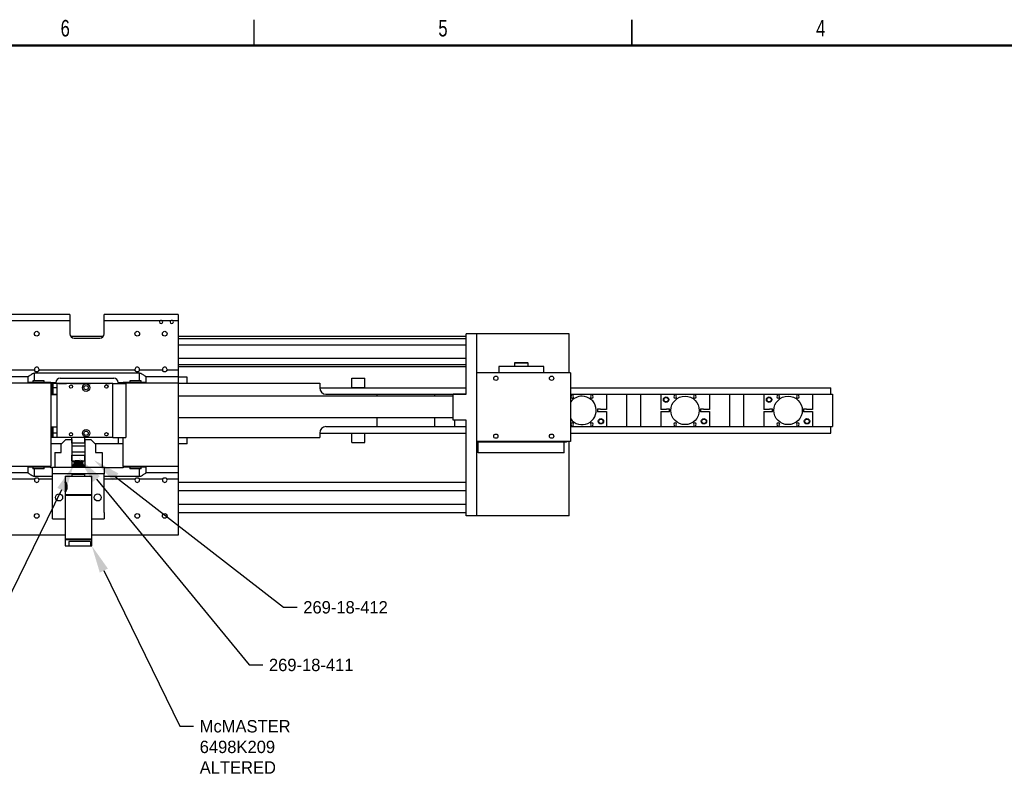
# Model space of a CAD drawing. Header units: inches. Extents: x 0.1 to 43.9, y 0.1 to 33.9.
# Tile 6 of 17: x 13.1 to 27.4, y 22.8 to 33.9. Entities that reach past the tile are written whole.
import ezdxf
from ezdxf import colors
from ezdxf.entities.mleader import LeaderData, LeaderLine
from ezdxf.math import Vec2, Vec3

# ---------------------------------------------------------------- set-up
doc = ezdxf.new("R2010")
doc.units = ezdxf.units.IN
doc.header["$MEASUREMENT"] = 0
doc.linetypes.add('PHANTOM2', pattern=[1.25, 0.625, -0.125, 0.125, -0.125, 0.125, -0.125])
doc.styles.add('SLDTEXTSTYLE0', font='TXT', dxfattribs={"width": 0.75})

msp = doc.modelspace()

# ---------------------------------------------------------------- linework, layer by layer
at = {"color": 7, "linetype": 'Continuous', "lineweight": 25}
for p, q in [((16.5, 33.5), (16.5, 33.875)), ((22, 33.5), (22, 33.875)), ((22, 33.875), (22, 33.5)), ((13.815, 29.586), (12.737, 29.586)), ((13.815, 29.586), (13.815, 29.493)), ((14.315, 29.493), (14.315, 29.586)), ((15.393, 29.586), (14.315, 29.586)), ((15.393, 29.586), (15.393, 29.493)), ((13.815, 29.493), (12.737, 29.493)), ((13.815, 29.493), (13.815, 29.305)), ((15.125, 29.493), (14.315, 29.493)), ((14.315, 29.305), (14.315, 29.493)), ((15.281, 29.493), (15.161, 29.493)), ((15.393, 29.493), (15.318, 29.493)), ((15.393, 29.493), (15.393, 28.774)), ((14.3, 29.264), (13.83, 29.264)), ((19.584, 29.264), (15.393, 29.264)), ((19.584, 28.424), (19.584, 29.305)), ((19.74, 29.305), (19.584, 29.305)), ((19.74, 26.655), (19.74, 29.305)), ((21.085, 29.305), (19.74, 29.305)), ((21.085, 28.736), (21.085, 29.305)), ((13.877, 29.242), (14.252, 29.242)), ((19.584, 29.141), (15.393, 29.141)), ((19.584, 28.944), (15.393, 28.944)), ((19.584, 28.821), (15.393, 28.821)), ((20.06, 28.83), (20.06, 28.736)), ((20.717, 28.83), (20.06, 28.83)), ((20.29, 28.878), (20.29, 28.83)), ((20.482, 28.883), (20.295, 28.883)), ((20.487, 28.83), (20.487, 28.878)), ((20.717, 28.736), (20.717, 28.83)), ((13.203, 28.68), (12.737, 28.68)), ((13.3, 28.774), (12.966, 28.774)), ((13.203, 28.68), (13.203, 28.595)), ((13.204, 28.68), (13.203, 28.68)), ((13.301, 28.62), (13.301, 28.729)), ((14.829, 28.729), (13.301, 28.729)), ((14.764, 28.774), (13.366, 28.774)), ((14.829, 28.62), (14.829, 28.729)), ((15.164, 28.774), (14.83, 28.774)), ((14.927, 28.68), (14.926, 28.68)), ((15.393, 28.68), (14.927, 28.68)), ((14.927, 28.595), (14.927, 28.68)), ((15.393, 28.774), (15.23, 28.774)), ((15.393, 28.774), (15.393, 28.68)), ((15.393, 28.68), (15.393, 28.587)), ((15.522, 28.675), (15.393, 28.675)), ((15.522, 28.584), (15.522, 28.675)), ((21.107, 28.736), (19.74, 28.736)), ((21.107, 28.736), (21.107, 27.736)), ((13.537, 28.587), (12.737, 28.587)), ((13.537, 28.595), (13.203, 28.595)), ((13.274, 28.62), (13.274, 28.595)), ((13.442, 28.62), (13.274, 28.62)), ((13.442, 28.595), (13.442, 28.62)), ((13.537, 28.596), (13.612, 28.596)), ((13.537, 28.595), (13.537, 28.596)), ((13.537, 28.587), (13.537, 28.595)), ((13.537, 28.587), (13.537, 27.373)), ((13.629, 28.581), (13.537, 28.581)), ((13.559, 28.415), (13.559, 28.581)), ((13.566, 28.581), (13.566, 28.415)), ((13.629, 27.795), (13.629, 28.582)), ((14.441, 28.582), (13.629, 28.582)), ((13.652, 28.582), (13.654, 28.582)), ((13.654, 28.582), (13.766, 28.582)), ((13.674, 28.657), (14.455, 28.657)), ((13.766, 28.582), (13.766, 28.582)), ((13.846, 28.582), (13.846, 28.582)), ((13.846, 28.582), (14.114, 28.582)), ((14.114, 28.582), (14.114, 28.582)), ((14.331, 28.582), (14.331, 28.582)), ((14.331, 28.582), (14.391, 28.582)), ((14.391, 28.582), (14.393, 28.582)), ((14.441, 27.795), (14.441, 28.582)), ((14.441, 28.582), (14.629, 28.582)), ((14.518, 28.596), (14.591, 28.596)), ((14.522, 28.582), (14.522, 28.596)), ((14.591, 28.596), (14.591, 28.595)), ((14.591, 28.595), (14.591, 28.587)), ((14.927, 28.595), (14.591, 28.595)), ((15.393, 28.587), (14.591, 28.587)), ((14.591, 28.582), (14.591, 28.587)), ((14.629, 28.582), (14.629, 27.795)), ((14.688, 28.62), (14.688, 28.595)), ((14.855, 28.62), (14.688, 28.62)), ((14.855, 28.595), (14.855, 28.62)), ((15.393, 28.587), (15.393, 27.373)), ((15.393, 28.584), (17.454, 28.584)), ((17.454, 28.584), (17.454, 28.519)), ((17.922, 28.659), (18.11, 28.659)), ((17.922, 28.521), (17.922, 28.659)), ((18.11, 28.521), (18.11, 28.659)), ((13.629, 28.415), (13.537, 28.415)), ((13.629, 28.519), (13.566, 28.519)), ((13.566, 28.425), (13.629, 28.425)), ((13.627, 28.425), (13.627, 28.415)), ((19.396, 28.397), (15.393, 28.397)), ((17.454, 28.519), (19.584, 28.519)), ((17.543, 28.425), (17.906, 28.425)), ((17.906, 28.425), (19.584, 28.425)), ((17.922, 28.521), (18.11, 28.521)), ((18.286, 28.425), (18.286, 28.397)), ((19.123, 28.425), (19.123, 28.397)), ((19.396, 28.049), (19.396, 28.424)), ((19.584, 28.424), (19.396, 28.424)), ((19.418, 28.425), (19.418, 28.424)), ((21.107, 28.519), (24.897, 28.519)), ((21.107, 28.425), (24.897, 28.425)), ((21.115, 28.425), (21.115, 28.402)), ((21.145, 28.402), (21.145, 28.425)), ((21.4, 28.425), (21.4, 28.402)), ((21.43, 28.402), (21.43, 28.425)), ((21.627, 28.425), (21.627, 28.204)), ((21.922, 28.425), (21.922, 27.953)), ((22.123, 28.425), (22.123, 27.953)), ((22.418, 28.425), (22.418, 28.204)), ((22.615, 28.425), (22.615, 28.402)), ((22.645, 28.402), (22.645, 28.425)), ((22.9, 28.425), (22.9, 28.402)), ((22.93, 28.402), (22.93, 28.425)), ((23.127, 28.425), (23.127, 28.204)), ((23.422, 28.425), (23.422, 27.953)), ((23.623, 28.425), (23.623, 27.953)), ((23.918, 28.425), (23.918, 28.204)), ((24.115, 28.425), (24.115, 28.402)), ((24.145, 28.402), (24.145, 28.425)), ((24.4, 28.425), (24.4, 28.402)), ((24.43, 28.402), (24.43, 28.425)), ((24.627, 28.425), (24.627, 28.204)), ((24.897, 28.425), (24.897, 28.519)), ((24.897, 28.425), (24.922, 28.425)), ((24.922, 28.425), (24.922, 27.953)), ((21.499, 28.211), (21.542, 28.211)), ((21.499, 28.211), (21.499, 28.166)), ((21.542, 28.166), (21.499, 28.166)), ((21.542, 28.204), (21.542, 28.211)), ((21.627, 28.204), (21.542, 28.204)), ((21.542, 28.173), (21.542, 28.166)), ((21.542, 28.173), (21.627, 28.173)), ((21.627, 28.173), (21.627, 27.953)), ((22.503, 28.204), (22.418, 28.204)), ((22.418, 28.173), (22.418, 27.953)), ((22.418, 28.173), (22.503, 28.173)), ((22.503, 28.211), (22.546, 28.211)), ((22.503, 28.204), (22.503, 28.211)), ((22.503, 28.173), (22.503, 28.166)), ((22.546, 28.166), (22.503, 28.166)), ((22.546, 28.166), (22.546, 28.211)), ((22.999, 28.211), (23.042, 28.211)), ((22.999, 28.211), (22.999, 28.166)), ((23.042, 28.166), (22.999, 28.166)), ((23.042, 28.204), (23.042, 28.211)), ((23.127, 28.204), (23.042, 28.204)), ((23.042, 28.173), (23.042, 28.166)), ((23.042, 28.173), (23.127, 28.173)), ((23.127, 28.173), (23.127, 27.953)), ((24.003, 28.204), (23.918, 28.204)), ((23.918, 28.173), (23.918, 27.953)), ((23.918, 28.173), (24.003, 28.173)), ((24.003, 28.211), (24.046, 28.211)), ((24.003, 28.204), (24.003, 28.211)), ((24.003, 28.173), (24.003, 28.166)), ((24.046, 28.166), (24.003, 28.166)), ((24.046, 28.166), (24.046, 28.211)), ((24.499, 28.211), (24.542, 28.211)), ((24.499, 28.211), (24.499, 28.166)), ((24.542, 28.166), (24.499, 28.166)), ((24.542, 28.204), (24.542, 28.211)), ((24.627, 28.204), (24.542, 28.204)), ((24.542, 28.173), (24.542, 28.166)), ((24.542, 28.173), (24.627, 28.173)), ((24.627, 28.173), (24.627, 27.953)), ((19.396, 28.082), (15.393, 28.082)), ((18.286, 28.082), (18.286, 27.953)), ((19.123, 28.082), (19.123, 27.953)), ((19.584, 28.049), (19.396, 28.049)), ((19.418, 28.049), (19.418, 27.953)), ((19.584, 26.655), (19.584, 28.049)), ((21.115, 27.975), (21.115, 27.953)), ((21.145, 27.953), (21.145, 27.975)), ((21.4, 27.975), (21.4, 27.953)), ((21.43, 27.953), (21.43, 27.975)), ((22.615, 27.975), (22.615, 27.953)), ((22.645, 27.953), (22.645, 27.975)), ((22.9, 27.975), (22.9, 27.953)), ((22.93, 27.953), (22.93, 27.975)), ((24.115, 27.975), (24.115, 27.953)), ((24.145, 27.953), (24.145, 27.975)), ((24.4, 27.975), (24.4, 27.953)), ((24.43, 27.953), (24.43, 27.975)), ((13.629, 27.946), (13.537, 27.946)), ((13.559, 27.796), (13.559, 27.946)), ((13.566, 27.946), (13.566, 27.796)), ((13.629, 27.859), (13.566, 27.859)), ((17.454, 27.859), (17.454, 27.794)), ((17.454, 27.859), (19.584, 27.859)), ((17.906, 27.952), (17.543, 27.952)), ((17.906, 27.953), (19.584, 27.953)), ((17.922, 27.721), (17.922, 27.859)), ((18.11, 27.721), (18.11, 27.859)), ((21.107, 27.953), (24.897, 27.953)), ((21.107, 27.859), (24.897, 27.859)), ((24.897, 27.953), (24.922, 27.953)), ((24.897, 27.859), (24.897, 27.953)), ((13.629, 27.796), (13.537, 27.796)), ((13.695, 27.703), (13.537, 27.703)), ((14.441, 27.795), (13.629, 27.795)), ((13.757, 27.765), (13.69, 27.698)), ((13.69, 27.578), (13.69, 27.698)), ((13.757, 27.765), (13.844, 27.765)), ((13.844, 27.765), (13.844, 27.359)), ((13.844, 27.703), (13.846, 27.703)), ((13.846, 27.71), (13.846, 27.795)), ((14.034, 27.71), (13.846, 27.71)), ((13.846, 27.71), (13.846, 27.67)), ((14.034, 27.67), (13.846, 27.67)), ((14.034, 27.71), (14.034, 27.795)), ((14.034, 27.71), (14.034, 27.67)), ((14.034, 27.703), (14.036, 27.703)), ((14.036, 27.359), (14.036, 27.765)), ((14.036, 27.765), (14.122, 27.765)), ((14.19, 27.698), (14.122, 27.765)), ((14.522, 27.703), (14.185, 27.703)), ((14.19, 27.698), (14.19, 27.578)), ((14.441, 27.795), (14.629, 27.795)), ((14.522, 27.703), (14.522, 27.795)), ((14.591, 27.703), (14.522, 27.703)), ((14.591, 27.373), (14.591, 27.795)), ((15.393, 27.794), (17.454, 27.794)), ((15.522, 27.703), (15.393, 27.703)), ((15.522, 27.703), (15.522, 27.794)), ((17.922, 27.721), (18.11, 27.721)), ((21.107, 27.736), (19.74, 27.736)), ((21.045, 27.726), (19.74, 27.726)), ((19.763, 27.57), (19.763, 27.726)), ((21.013, 27.57), (21.013, 27.726)), ((21.045, 27.736), (21.045, 27.726)), ((21.085, 26.655), (21.085, 27.736)), ((13.596, 27.578), (13.596, 27.359)), ((13.596, 27.578), (13.69, 27.578)), ((14.034, 27.582), (13.846, 27.582)), ((13.846, 27.582), (13.846, 27.538)), ((13.846, 27.538), (14.034, 27.538)), ((13.846, 27.535), (13.846, 27.538)), ((14.034, 27.535), (13.846, 27.535)), ((13.846, 27.457), (13.846, 27.535)), ((14.034, 27.582), (14.034, 27.538)), ((14.034, 27.538), (14.034, 27.535)), ((14.034, 27.457), (14.034, 27.535)), ((14.19, 27.578), (14.284, 27.578)), ((14.284, 27.578), (14.284, 27.359)), ((21.013, 27.57), (19.763, 27.57)), ((13.846, 27.457), (14.034, 27.457)), ((13.858, 27.389), (13.85, 27.381)), ((13.858, 27.389), (14.022, 27.389)), ((13.885, 27.448), (13.885, 27.446)), ((13.885, 27.436), (13.885, 27.434)), ((13.885, 27.423), (13.885, 27.421)), ((13.885, 27.411), (13.885, 27.409)), ((13.885, 27.398), (13.885, 27.396)), ((13.89, 27.394), (13.885, 27.389)), ((13.893, 27.454), (13.893, 27.453)), ((13.893, 27.442), (13.893, 27.44)), ((13.893, 27.429), (13.893, 27.428)), ((13.893, 27.417), (13.893, 27.415)), ((13.893, 27.404), (13.893, 27.403)), ((13.986, 27.446), (13.986, 27.448)), ((13.986, 27.434), (13.986, 27.435)), ((13.986, 27.421), (13.986, 27.423)), ((13.986, 27.409), (13.986, 27.41)), ((13.986, 27.397), (13.986, 27.398)), ((13.988, 27.396), (13.986, 27.397)), ((13.994, 27.454), (13.991, 27.457)), ((13.994, 27.389), (13.993, 27.39)), ((13.994, 27.453), (13.994, 27.454)), ((13.994, 27.44), (13.994, 27.442)), ((13.994, 27.428), (13.994, 27.429)), ((13.994, 27.415), (13.994, 27.417)), ((13.994, 27.403), (13.994, 27.404)), ((13.994, 27.39), (13.994, 27.392)), ((14.025, 27.386), (14.022, 27.389)), ((14.023, 27.383), (14.023, 27.385)), ((13.537, 27.373), (12.737, 27.373)), ((13.203, 27.279), (12.737, 27.279)), ((13.537, 27.365), (13.203, 27.365)), ((13.203, 27.365), (13.203, 27.279)), ((13.203, 27.279), (13.204, 27.279)), ((13.274, 27.365), (13.274, 27.34)), ((13.442, 27.34), (13.274, 27.34)), ((13.301, 27.231), (13.301, 27.34)), ((13.442, 27.34), (13.442, 27.365)), ((13.537, 27.365), (13.537, 27.373)), ((13.537, 27.353), (13.537, 27.365)), ((13.565, 27.353), (13.537, 27.353)), ((13.565, 27.265), (13.565, 27.359)), ((14.315, 27.359), (13.565, 27.359)), ((14.315, 27.265), (13.565, 27.265)), ((13.565, 26.703), (13.565, 27.265)), ((13.846, 27.369), (13.846, 27.367)), ((13.846, 27.26), (13.846, 27.258)), ((13.846, 27.258), (13.849, 27.256)), ((13.846, 27.257), (13.846, 27.234)), ((14.034, 27.257), (13.846, 27.257)), ((13.856, 27.377), (13.856, 27.375)), ((13.856, 27.361), (13.856, 27.359)), ((13.856, 27.359), (13.856, 27.359)), ((14.023, 27.367), (14.023, 27.369)), ((14.023, 27.258), (14.023, 27.26)), ((14.025, 27.257), (14.023, 27.258)), ((14.033, 27.359), (14.032, 27.359)), ((14.033, 27.359), (14.033, 27.359)), ((14.034, 27.375), (14.034, 27.377)), ((14.034, 27.359), (14.034, 27.361)), ((14.034, 27.234), (14.034, 27.257)), ((14.315, 27.359), (14.315, 27.265)), ((14.591, 27.353), (14.315, 27.353)), ((14.315, 26.703), (14.315, 27.265)), ((15.393, 27.373), (14.591, 27.373)), ((14.591, 27.373), (14.591, 27.365)), ((14.927, 27.365), (14.591, 27.365)), ((14.591, 27.365), (14.591, 27.353)), ((14.688, 27.365), (14.688, 27.34)), ((14.855, 27.34), (14.688, 27.34)), ((14.829, 27.231), (14.829, 27.34)), ((14.855, 27.34), (14.855, 27.365)), ((14.926, 27.279), (14.927, 27.279)), ((14.927, 27.279), (14.927, 27.365)), ((15.393, 27.279), (14.927, 27.279)), ((15.393, 27.373), (15.393, 27.279)), ((15.393, 27.279), (15.393, 27.186)), ((13.3, 27.186), (12.966, 27.186)), ((13.301, 27.231), (13.565, 27.231)), ((13.745, 27.234), (13.745, 27.143)), ((13.745, 27.234), (13.748, 27.234)), ((13.748, 27.234), (14.135, 27.234)), ((14.135, 26.966), (14.135, 27.234)), ((14.315, 27.231), (14.829, 27.231)), ((15.164, 27.186), (14.83, 27.186)), ((15.393, 27.186), (15.23, 27.186)), ((15.393, 27.186), (15.393, 26.467)), ((19.584, 27.139), (15.393, 27.139)), ((13.745, 27.01), (13.745, 26.966)), ((13.745, 26.966), (13.752, 26.958)), ((13.745, 26.966), (13.748, 26.966)), ((13.749, 26.958), (13.745, 26.954)), ((13.745, 26.954), (13.745, 26.32)), ((13.745, 26.954), (13.748, 26.954)), ((13.748, 26.966), (14.135, 26.966)), ((13.748, 26.954), (14.135, 26.954)), ((13.749, 26.958), (13.752, 26.958)), ((13.752, 26.958), (14.131, 26.958)), ((14.127, 26.958), (14.135, 26.966)), ((14.135, 26.954), (14.131, 26.958)), ((14.135, 26.32), (14.135, 26.954)), ((19.584, 27.016), (15.393, 27.016)), ((19.584, 26.819), (15.393, 26.819)), ((13.565, 26.609), (13.565, 26.703)), ((14.315, 26.703), (14.315, 26.609)), ((19.584, 26.696), (15.393, 26.696)), ((13.565, 26.609), (13.745, 26.609)), ((14.135, 26.609), (14.315, 26.609)), ((19.74, 26.655), (19.584, 26.655)), ((21.085, 26.655), (19.74, 26.655)), ((15.393, 26.467), (15.393, 26.374)), ((13.745, 26.374), (12.737, 26.374)), ((13.745, 26.32), (13.749, 26.317)), ((13.745, 26.32), (13.748, 26.32)), ((13.752, 26.317), (13.745, 26.309)), ((13.745, 26.309), (13.745, 26.217)), ((13.745, 26.309), (13.748, 26.309)), ((13.748, 26.32), (14.135, 26.32)), ((13.748, 26.309), (14.135, 26.309)), ((13.749, 26.317), (13.752, 26.317)), ((13.752, 26.317), (14.131, 26.317)), ((14.118, 26.279), (13.801, 26.279)), ((13.801, 26.279), (13.801, 26.217)), ((14.118, 26.279), (14.118, 26.217)), ((14.135, 26.309), (14.127, 26.317)), ((14.131, 26.317), (14.135, 26.32)), ((15.393, 26.374), (14.135, 26.374)), ((14.135, 26.217), (14.135, 26.309)), ((13.745, 26.217), (13.801, 26.217)), ((13.801, 26.217), (14.118, 26.217)), ((14.118, 26.217), (14.135, 26.217))]:
    msp.add_line(p, q, dxfattribs=at)
at = {"color": 7, "linetype": 'Continuous', "lineweight": 50}
msp.add_line((0.5, 33.5), (43.5, 33.5), dxfattribs=at)
at = {"color": 8, "linetype": 'Continuous', "lineweight": 25}
for p, q in [((19.584, 29.233), (15.393, 29.233)), ((19.584, 28.852), (15.393, 28.852)), ((20.487, 28.878), (20.29, 28.878))]:
    msp.add_line(p, q, dxfattribs=at)
at = {"linetype": 'PHANTOM2'}
for p, q in [((14.005, 27.448), (13.873, 27.447)), ((14.005, 27.448), (13.873, 27.399)), ((13.873, 27.447), (13.873, 27.399)), ((13.873, 27.447), (14.006, 27.397)), ((13.873, 27.399), (14.006, 27.397)), ((14.006, 27.397), (14.005, 27.448))]:
    msp.add_line(p, q, dxfattribs=at)
at = {"linetype": 'Continuous', "lineweight": 25}
for p, q in [((13.565, 27.186), (13.366, 27.186)), ((14.764, 27.186), (14.315, 27.186))]:
    msp.add_line(p, q, dxfattribs=at)
at = {"color": 7, "linetype": 'Continuous', "lineweight": 25, "flags": 128}
msp.add_lwpolyline([(13.767, 27.126), (13.765, 27.127), (13.763, 27.125), (13.761, 27.12), (13.759, 27.112), (13.757, 27.102), (13.757, 27.09), (13.756, 27.077), (13.757, 27.063), (13.757, 27.051), (13.759, 27.041), (13.761, 27.033), (13.763, 27.028), (13.765, 27.026), (13.767, 27.027)], dxfattribs=at)
at = {"color": 7, "linetype": 'Continuous', "lineweight": 25}
for centre, radius in [((13.333, 29.306), 0.0344), ((14.797, 29.306), 0.0344), ((15.197, 29.306), 0.0344), ((20.018, 28.658), 0.0313), ((20.829, 28.658), 0.0313), ((13.832, 28.536), 0.0235), ((14.052, 28.52), 0.0541), ((14.052, 28.52), 0.0313), ((14.348, 28.536), 0.0235), ((22.773, 28.189), 0.207), ((24.273, 28.189), 0.207), ((22.497, 28.346), 0.0394), ((22.497, 28.346), 0.0327), ((23.997, 28.346), 0.0394), ((23.997, 28.346), 0.0327), ((21.548, 28.031), 0.0394), ((21.548, 28.031), 0.0327), ((23.048, 28.031), 0.0394), ((23.048, 28.031), 0.0327), ((24.548, 28.031), 0.0394), ((24.548, 28.031), 0.0327), ((13.832, 27.842), 0.0235), ((14.052, 27.857), 0.0541), ((14.052, 27.857), 0.0312), ((14.348, 27.842), 0.0235), ((20.018, 27.814), 0.0313), ((20.829, 27.814), 0.0313), ((13.659, 26.922), 0.0512), ((14.221, 26.922), 0.0512), ((13.333, 26.653), 0.0344), ((14.797, 26.653), 0.0344), ((15.197, 26.653), 0.0344)]:
    msp.add_circle(centre, radius, dxfattribs=at)
for centre, radius in [((13.873, 27.447), 0.00659), ((13.873, 27.399), 0.00679), ((14.005, 27.448), 0.00633), ((14.006, 27.397), 0.0059)]:
    msp.add_circle(centre, radius)
for centre, radius, start, end in [((15.143, 29.477), 0.0243, 137.9598, 42.0402), ((15.3, 29.477), 0.0243, 137.9598, 42.0402), ((13.877, 29.305), 0.0625, 180, 270), ((14.252, 29.305), 0.0625, 270, 360), ((13.333, 28.785), 0.0344, 342.302, 197.698), ((14.797, 28.785), 0.0344, 342.302, 197.698), ((15.197, 28.785), 0.0344, 342.302, 197.698), ((20.295, 28.878), 0.00492, 90, 180), ((20.482, 28.878), 0.00492, 0, 90), ((13.674, 28.594), 0.0625, 90, 178.2132), ((14.455, 28.594), 0.0625, 1.7868, 90), ((17.546, 28.516), 0.0915, 178.5665, 268.4909), ((21.273, 28.189), 0.207, 90, 143.1111), ((21.273, 28.189), 0.207, 216.8889, 90), ((21.13, 28.389), 0.0207, 137.5694, 42.4306), ((21.415, 28.389), 0.0207, 137.5694, 42.4306), ((22.63, 28.389), 0.0207, 137.5694, 42.4306), ((22.915, 28.389), 0.0207, 137.5694, 42.4306), ((24.13, 28.389), 0.0207, 137.5694, 42.4306), ((24.415, 28.389), 0.0207, 137.5694, 42.4306), ((21.13, 27.989), 0.0207, 317.5694, 222.4306), ((21.415, 27.989), 0.0207, 317.5694, 222.4306), ((22.63, 27.989), 0.0207, 317.5694, 222.4306), ((22.915, 27.989), 0.0207, 317.5694, 222.4306), ((24.13, 27.989), 0.0207, 317.5694, 222.4306), ((24.415, 27.989), 0.0207, 317.5694, 222.4306), ((17.546, 27.861), 0.0915, 91.5091, 181.4335), ((13.333, 27.175), 0.0344, 162.302, 17.698), ((14.042, 27.077), 0.291, 166.9114, 193.1398), ((14.797, 27.175), 0.0344, 162.302, 17.698), ((15.197, 27.175), 0.0344, 162.302, 17.698)]:
    msp.add_arc(centre, radius, start, end, dxfattribs=at)
for points, knots in [([(15.125, 29.493), (15.127, 29.495), (15.131, 29.498), (15.139, 29.501), (15.147, 29.501), (15.155, 29.498), (15.159, 29.495), (15.161, 29.493)], [0, 0, 0, 0, 0.201256, 0.402485, 0.603916, 0.804722, 1, 1, 1, 1]), ([(15.281, 29.493), (15.284, 29.495), (15.288, 29.498), (15.296, 29.501), (15.304, 29.501), (15.312, 29.498), (15.316, 29.495), (15.318, 29.493)], [0, 0, 0, 0, 0.201256, 0.402481, 0.603916, 0.804722, 1, 1, 1, 1]), ([(13.301, 28.729), (13.295, 28.728), (13.279, 28.726), (13.259, 28.715), (13.242, 28.704), (13.226, 28.693), (13.211, 28.683), (13.206, 28.681), (13.204, 28.68)], [0, 0, 0, 0, 0.1292042, 0.3224229, 0.4654698, 0.6084013, 0.8100288, 1, 1, 1, 1]), ([(13.366, 28.774), (13.365, 28.771), (13.362, 28.765), (13.355, 28.758), (13.345, 28.752), (13.333, 28.749), (13.321, 28.751), (13.311, 28.757), (13.304, 28.765), (13.301, 28.771), (13.3, 28.774)], [0, 0, 0, 0, 0.096841, 0.224491, 0.357683, 0.49997, 0.631051, 0.762015, 0.895814, 1, 1, 1, 1]), ([(14.83, 28.774), (14.829, 28.771), (14.826, 28.765), (14.819, 28.758), (14.809, 28.752), (14.797, 28.749), (14.785, 28.751), (14.775, 28.757), (14.768, 28.765), (14.765, 28.771), (14.764, 28.774)], [0, 0, 0, 0, 0.09684, 0.224492, 0.357683, 0.499969, 0.631051, 0.762015, 0.895814, 1, 1, 1, 1]), ([(14.926, 28.68), (14.923, 28.681), (14.919, 28.683), (14.906, 28.692), (14.892, 28.701), (14.875, 28.713), (14.856, 28.724), (14.838, 28.729), (14.83, 28.729), (14.829, 28.729)], [0, 0, 0, 0, 0.182261, 0.363393, 0.496448, 0.62964, 0.842156, 0.968782, 1, 1, 1, 1]), ([(15.23, 28.774), (15.229, 28.771), (15.226, 28.765), (15.219, 28.758), (15.209, 28.752), (15.197, 28.749), (15.185, 28.751), (15.175, 28.757), (15.168, 28.765), (15.165, 28.771), (15.164, 28.774)], [0, 0, 0, 0, 0.09684, 0.22449, 0.357683, 0.499969, 0.63105, 0.762015, 0.895814, 1, 1, 1, 1]), ([(14.024, 27.386), (14.024, 27.386), (14.025, 27.385), (14.017, 27.385), (14, 27.384), (13.976, 27.384), (13.947, 27.383), (13.917, 27.383), (13.89, 27.382), (13.867, 27.382), (13.853, 27.381), (13.848, 27.381), (13.85, 27.381), (13.85, 27.381)], [0, 0, 0, 0, 0.0445938, 0.1477118, 0.2508418, 0.3549113, 0.459545, 0.5645774, 0.6707046, 0.7767926, 0.8843333, 0.9919341, 1, 1, 1, 1]), ([(14.023, 27.385), (14.023, 27.384), (14.022, 27.384), (14.013, 27.383), (13.997, 27.383), (13.976, 27.382), (13.951, 27.381), (13.926, 27.38), (13.901, 27.38), (13.881, 27.379), (13.865, 27.378), (13.857, 27.377), (13.857, 27.377), (13.857, 27.377)], [0, 0, 0, 0, 0.074584, 0.170893, 0.265881, 0.362903, 0.458041, 0.554161, 0.650899, 0.745649, 0.84254, 0.938312, 1, 1, 1, 1]), ([(14.023, 27.383), (14.023, 27.383), (14.022, 27.382), (14.013, 27.381), (13.997, 27.381), (13.976, 27.38), (13.951, 27.379), (13.926, 27.378), (13.901, 27.378), (13.881, 27.377), (13.865, 27.376), (13.857, 27.376), (13.857, 27.375), (13.857, 27.375)], [0, 0, 0, 0, 0.075898, 0.17383, 0.270418, 0.369074, 0.465815, 0.563555, 0.661922, 0.758268, 0.856792, 0.954177, 1, 1, 1, 1]), ([(13.893, 27.453), (13.892, 27.452), (13.889, 27.451), (13.887, 27.449), (13.885, 27.448)], [0, 0, 0, 0, 0.499927, 1, 1, 1, 1]), ([(13.885, 27.446), (13.887, 27.446), (13.889, 27.444), (13.892, 27.442), (13.893, 27.442)], [0, 0, 0, 0, 0.5083727, 1, 1, 1, 1]), ([(13.893, 27.44), (13.892, 27.44), (13.889, 27.438), (13.887, 27.436), (13.885, 27.436)], [0, 0, 0, 0, 0.499927, 1, 1, 1, 1]), ([(13.885, 27.434), (13.887, 27.433), (13.889, 27.432), (13.892, 27.43), (13.893, 27.429)], [0, 0, 0, 0, 0.5083727, 1, 1, 1, 1]), ([(13.893, 27.428), (13.892, 27.427), (13.889, 27.426), (13.887, 27.424), (13.885, 27.423)], [0, 0, 0, 0, 0.499927, 1, 1, 1, 1]), ([(13.885, 27.421), (13.887, 27.421), (13.889, 27.419), (13.892, 27.417), (13.893, 27.417)], [0, 0, 0, 0, 0.5083727, 1, 1, 1, 1]), ([(13.893, 27.415), (13.892, 27.415), (13.889, 27.413), (13.887, 27.411), (13.885, 27.411)], [0, 0, 0, 0, 0.499927, 1, 1, 1, 1]), ([(13.885, 27.409), (13.887, 27.408), (13.889, 27.407), (13.892, 27.405), (13.893, 27.404)], [0, 0, 0, 0, 0.5083727, 1, 1, 1, 1]), ([(13.893, 27.403), (13.892, 27.402), (13.889, 27.401), (13.887, 27.399), (13.885, 27.398)], [0, 0, 0, 0, 0.499927, 1, 1, 1, 1]), ([(13.885, 27.396), (13.887, 27.396), (13.888, 27.395), (13.89, 27.394), (13.89, 27.394)], [0, 0, 0, 0, 0.89036, 1, 1, 1, 1]), ([(13.993, 27.454), (13.994, 27.454), (13.994, 27.454), (13.986, 27.453), (13.97, 27.452), (13.95, 27.452), (13.928, 27.451), (13.908, 27.45), (13.893, 27.449), (13.885, 27.449), (13.886, 27.448), (13.886, 27.448)], [0, 0, 0, 0, 0.067244, 0.192244, 0.317244, 0.442244, 0.567244, 0.692244, 0.817243, 0.942243, 1, 1, 1, 1]), ([(13.993, 27.453), (13.993, 27.453), (13.994, 27.452), (13.986, 27.452), (13.97, 27.451), (13.95, 27.45), (13.928, 27.449), (13.908, 27.448), (13.893, 27.448), (13.885, 27.447), (13.886, 27.447), (13.886, 27.446)], [0, 0, 0, 0, 0.047418, 0.175074, 0.302731, 0.430388, 0.558045, 0.685702, 0.813359, 0.941016, 1, 1, 1, 1]), ([(13.993, 27.442), (13.994, 27.442), (13.994, 27.441), (13.986, 27.441), (13.97, 27.44), (13.95, 27.439), (13.928, 27.438), (13.908, 27.437), (13.893, 27.437), (13.885, 27.436), (13.886, 27.436), (13.886, 27.436)], [0, 0, 0, 0, 0.067244, 0.192244, 0.317244, 0.442244, 0.567244, 0.692244, 0.817243, 0.942243, 1, 1, 1, 1]), ([(13.993, 27.44), (13.993, 27.44), (13.994, 27.44), (13.986, 27.439), (13.97, 27.438), (13.95, 27.437), (13.928, 27.437), (13.908, 27.436), (13.893, 27.435), (13.885, 27.434), (13.886, 27.434), (13.886, 27.434)], [0, 0, 0, 0, 0.047418, 0.175074, 0.302731, 0.430388, 0.558045, 0.685702, 0.813359, 0.941016, 1, 1, 1, 1]), ([(13.993, 27.429), (13.994, 27.429), (13.994, 27.429), (13.986, 27.428), (13.97, 27.427), (13.95, 27.427), (13.928, 27.426), (13.908, 27.425), (13.893, 27.424), (13.885, 27.424), (13.886, 27.423), (13.886, 27.423)], [0, 0, 0, 0, 0.067244, 0.192244, 0.317244, 0.442244, 0.567244, 0.692244, 0.817243, 0.942243, 1, 1, 1, 1]), ([(13.993, 27.428), (13.993, 27.428), (13.994, 27.427), (13.986, 27.427), (13.97, 27.426), (13.95, 27.425), (13.928, 27.424), (13.908, 27.423), (13.893, 27.423), (13.885, 27.422), (13.886, 27.422), (13.886, 27.421)], [0, 0, 0, 0, 0.047418, 0.175074, 0.302731, 0.430388, 0.558045, 0.685702, 0.813359, 0.941016, 1, 1, 1, 1]), ([(13.993, 27.417), (13.994, 27.417), (13.994, 27.416), (13.986, 27.416), (13.97, 27.415), (13.95, 27.414), (13.928, 27.413), (13.908, 27.412), (13.893, 27.412), (13.885, 27.411), (13.886, 27.411), (13.886, 27.411)], [0, 0, 0, 0, 0.067244, 0.192244, 0.317244, 0.442244, 0.567244, 0.692244, 0.817243, 0.942243, 1, 1, 1, 1]), ([(13.993, 27.415), (13.993, 27.415), (13.994, 27.415), (13.986, 27.414), (13.97, 27.413), (13.95, 27.412), (13.928, 27.412), (13.908, 27.411), (13.893, 27.41), (13.885, 27.409), (13.886, 27.409), (13.886, 27.409)], [0, 0, 0, 0, 0.047418, 0.175074, 0.302731, 0.430388, 0.558045, 0.685702, 0.813359, 0.941016, 1, 1, 1, 1]), ([(13.993, 27.404), (13.994, 27.404), (13.994, 27.404), (13.986, 27.403), (13.97, 27.402), (13.95, 27.402), (13.928, 27.401), (13.908, 27.4), (13.893, 27.399), (13.885, 27.399), (13.886, 27.398), (13.886, 27.398)], [0, 0, 0, 0, 0.067244, 0.192244, 0.317244, 0.442244, 0.567244, 0.692244, 0.817243, 0.942243, 1, 1, 1, 1]), ([(13.993, 27.403), (13.993, 27.403), (13.994, 27.402), (13.986, 27.402), (13.97, 27.401), (13.95, 27.4), (13.928, 27.399), (13.908, 27.398), (13.893, 27.398), (13.885, 27.397), (13.886, 27.397), (13.886, 27.396)], [0, 0, 0, 0, 0.047418, 0.175074, 0.302731, 0.430388, 0.558045, 0.685702, 0.813359, 0.941016, 1, 1, 1, 1]), ([(13.889, 27.457), (13.889, 27.457), (13.891, 27.456), (13.892, 27.455), (13.893, 27.454)], [0, 0, 0, 0, 0.01098, 1, 1, 1, 1]), ([(13.89, 27.394), (13.891, 27.394), (13.892, 27.394), (13.901, 27.395), (13.913, 27.395), (13.929, 27.395), (13.946, 27.396), (13.961, 27.396), (13.974, 27.397), (13.979, 27.397), (13.982, 27.397)], [0, 0, 0, 0, 0.126344, 0.25549, 0.383137, 0.510529, 0.635608, 0.76074, 0.88373, 1, 1, 1, 1]), ([(13.92, 27.457), (13.918, 27.456), (13.91, 27.456), (13.9, 27.455), (13.893, 27.455), (13.894, 27.454), (13.894, 27.454)], [0, 0, 0, 0, 0.143424, 0.49136, 0.839297, 1, 1, 1, 1]), ([(13.955, 27.457), (13.953, 27.456), (13.945, 27.456), (13.93, 27.455), (13.913, 27.455), (13.9, 27.454), (13.894, 27.453), (13.894, 27.453), (13.894, 27.453)], [0, 0, 0, 0, 0.088077, 0.301743, 0.515409, 0.729075, 0.942742, 1, 1, 1, 1]), ([(13.985, 27.448), (13.985, 27.448), (13.986, 27.447), (13.979, 27.447), (13.966, 27.446), (13.95, 27.445), (13.934, 27.445), (13.922, 27.444), (13.91, 27.444), (13.9, 27.443), (13.893, 27.442), (13.894, 27.442), (13.894, 27.442)], [0, 0, 0, 0, 0.044183, 0.172174, 0.300165, 0.428157, 0.5295, 0.632142, 0.684902, 0.812893, 0.940884, 1, 1, 1, 1]), ([(13.985, 27.446), (13.986, 27.446), (13.986, 27.446), (13.979, 27.445), (13.969, 27.445), (13.958, 27.444), (13.945, 27.444), (13.93, 27.443), (13.913, 27.442), (13.9, 27.441), (13.894, 27.441), (13.894, 27.44), (13.894, 27.44)], [0, 0, 0, 0, 0.068995, 0.196987, 0.298331, 0.400973, 0.453734, 0.581725, 0.709717, 0.837709, 0.965701, 1, 1, 1, 1]), ([(13.985, 27.435), (13.985, 27.435), (13.986, 27.435), (13.979, 27.434), (13.966, 27.434), (13.95, 27.433), (13.934, 27.432), (13.922, 27.432), (13.91, 27.431), (13.9, 27.43), (13.893, 27.43), (13.894, 27.429), (13.894, 27.429)], [0, 0, 0, 0, 0.044183, 0.172174, 0.300165, 0.428157, 0.5295, 0.632142, 0.684902, 0.812893, 0.940884, 1, 1, 1, 1]), ([(13.985, 27.434), (13.986, 27.434), (13.986, 27.433), (13.979, 27.433), (13.969, 27.432), (13.958, 27.432), (13.945, 27.431), (13.93, 27.43), (13.913, 27.43), (13.9, 27.429), (13.894, 27.428), (13.894, 27.428), (13.894, 27.428)], [0, 0, 0, 0, 0.068995, 0.196987, 0.298331, 0.400973, 0.453734, 0.581725, 0.709717, 0.837709, 0.965701, 1, 1, 1, 1]), ([(13.985, 27.423), (13.985, 27.423), (13.986, 27.422), (13.979, 27.422), (13.966, 27.421), (13.95, 27.42), (13.934, 27.42), (13.922, 27.419), (13.91, 27.419), (13.9, 27.418), (13.893, 27.417), (13.894, 27.417), (13.894, 27.417)], [0, 0, 0, 0, 0.044183, 0.172174, 0.300165, 0.428157, 0.5295, 0.632142, 0.684902, 0.812893, 0.940884, 1, 1, 1, 1]), ([(13.985, 27.421), (13.986, 27.421), (13.986, 27.421), (13.979, 27.42), (13.969, 27.42), (13.958, 27.419), (13.945, 27.419), (13.93, 27.418), (13.913, 27.417), (13.9, 27.416), (13.894, 27.416), (13.894, 27.415), (13.894, 27.415)], [0, 0, 0, 0, 0.068995, 0.196987, 0.298331, 0.400973, 0.453734, 0.581725, 0.709717, 0.837709, 0.965701, 1, 1, 1, 1]), ([(13.985, 27.41), (13.985, 27.41), (13.986, 27.41), (13.979, 27.409), (13.966, 27.409), (13.95, 27.408), (13.934, 27.407), (13.922, 27.407), (13.91, 27.406), (13.9, 27.405), (13.893, 27.405), (13.894, 27.404), (13.894, 27.404)], [0, 0, 0, 0, 0.044183, 0.172174, 0.300165, 0.428157, 0.5295, 0.632142, 0.684902, 0.812893, 0.940884, 1, 1, 1, 1]), ([(13.985, 27.409), (13.986, 27.409), (13.986, 27.408), (13.979, 27.408), (13.969, 27.407), (13.958, 27.407), (13.945, 27.406), (13.93, 27.405), (13.913, 27.405), (13.9, 27.404), (13.894, 27.403), (13.894, 27.403), (13.894, 27.403)], [0, 0, 0, 0, 0.068995, 0.196987, 0.298331, 0.400973, 0.453734, 0.581725, 0.709717, 0.837709, 0.965701, 1, 1, 1, 1]), ([(13.988, 27.396), (13.988, 27.395), (13.988, 27.394), (13.982, 27.393), (13.971, 27.391), (13.959, 27.39), (13.951, 27.389), (13.95, 27.389)], [0, 0, 0, 0, 0.2106837, 0.4417738, 0.6740179, 0.9223402, 1, 1, 1, 1]), ([(13.985, 27.398), (13.986, 27.398), (13.986, 27.398), (13.983, 27.397), (13.982, 27.397)], [0, 0, 0, 0, 0.365154, 1, 1, 1, 1]), ([(13.982, 27.397), (13.982, 27.397), (13.984, 27.397), (13.986, 27.397), (13.986, 27.397), (13.986, 27.397)], [0, 0, 0, 0, 0.150922, 0.759905, 1, 1, 1, 1]), ([(13.986, 27.448), (13.988, 27.449), (13.99, 27.45), (13.993, 27.452), (13.994, 27.453)], [0, 0, 0, 0, 0.499926, 1, 1, 1, 1]), ([(13.994, 27.442), (13.993, 27.443), (13.99, 27.444), (13.988, 27.446), (13.986, 27.447)], [0, 0, 0, 0, 0.5084464, 1, 1, 1, 1]), ([(13.986, 27.435), (13.988, 27.436), (13.99, 27.438), (13.993, 27.439), (13.994, 27.44)], [0, 0, 0, 0, 0.499926, 1, 1, 1, 1]), ([(13.994, 27.429), (13.993, 27.43), (13.99, 27.432), (13.988, 27.433), (13.986, 27.434)], [0, 0, 0, 0, 0.5084464, 1, 1, 1, 1]), ([(13.986, 27.423), (13.988, 27.424), (13.99, 27.425), (13.993, 27.427), (13.994, 27.428)], [0, 0, 0, 0, 0.499926, 1, 1, 1, 1]), ([(13.994, 27.417), (13.993, 27.418), (13.99, 27.419), (13.988, 27.421), (13.986, 27.422)], [0, 0, 0, 0, 0.5084464, 1, 1, 1, 1]), ([(13.986, 27.41), (13.988, 27.411), (13.99, 27.413), (13.993, 27.414), (13.994, 27.415)], [0, 0, 0, 0, 0.499926, 1, 1, 1, 1]), ([(13.994, 27.404), (13.993, 27.405), (13.99, 27.407), (13.988, 27.408), (13.986, 27.409)], [0, 0, 0, 0, 0.5084474, 1, 1, 1, 1]), ([(13.986, 27.398), (13.988, 27.399), (13.99, 27.4), (13.993, 27.402), (13.994, 27.403)], [0, 0, 0, 0, 0.499927, 1, 1, 1, 1]), ([(13.994, 27.392), (13.993, 27.393), (13.991, 27.394), (13.989, 27.395), (13.988, 27.396)], [0, 0, 0, 0, 0.615703, 1, 1, 1, 1]), ([(14.033, 27.377), (14.032, 27.378), (14.028, 27.38), (14.025, 27.382), (14.023, 27.383)], [0, 0, 0, 0, 0.506122, 1, 1, 1, 1]), ([(13.204, 27.279), (13.206, 27.279), (13.211, 27.277), (13.224, 27.268), (13.238, 27.258), (13.255, 27.247), (13.274, 27.236), (13.292, 27.231), (13.3, 27.231), (13.301, 27.231)], [0, 0, 0, 0, 0.182261, 0.363393, 0.496448, 0.62964, 0.842156, 0.968783, 1, 1, 1, 1]), ([(13.856, 27.375), (13.855, 27.374), (13.851, 27.372), (13.848, 27.37), (13.846, 27.369)], [0, 0, 0, 0, 0.499974, 1, 1, 1, 1]), ([(13.846, 27.367), (13.848, 27.366), (13.851, 27.364), (13.855, 27.362), (13.856, 27.361)], [0, 0, 0, 0, 0.5053458, 1, 1, 1, 1]), ([(13.856, 27.265), (13.854, 27.264), (13.851, 27.263), (13.848, 27.261), (13.846, 27.26)], [0, 0, 0, 0, 0.46385, 1, 1, 1, 1]), ([(14.032, 27.377), (14.032, 27.377), (14.033, 27.376), (14.023, 27.376), (14.004, 27.375), (13.98, 27.374), (13.952, 27.373), (13.924, 27.373), (13.897, 27.372), (13.873, 27.371), (13.856, 27.37), (13.847, 27.37), (13.847, 27.369), (13.847, 27.369)], [0, 0, 0, 0, 0.055796, 0.17002, 0.26504, 0.362094, 0.457265, 0.553417, 0.650187, 0.744969, 0.841893, 0.937697, 1, 1, 1, 1]), ([(14.033, 27.375), (14.032, 27.375), (14.031, 27.374), (14.019, 27.373), (14, 27.373), (13.976, 27.372), (13.948, 27.371), (13.919, 27.37), (13.893, 27.37), (13.87, 27.369), (13.854, 27.368), (13.846, 27.368), (13.847, 27.367), (13.847, 27.367)], [0, 0, 0, 0, 0.076297, 0.173565, 0.270359, 0.368785, 0.465038, 0.562985, 0.660836, 0.757148, 0.855595, 0.952265, 1, 1, 1, 1]), ([(14.032, 27.265), (14.032, 27.265), (14.03, 27.265), (14.019, 27.264), (14, 27.263), (13.976, 27.263), (13.948, 27.262), (13.919, 27.261), (13.893, 27.26), (13.87, 27.26), (13.854, 27.259), (13.846, 27.258), (13.847, 27.258), (13.847, 27.258)], [0, 0, 0, 0, 0.05888, 0.157982, 0.256602, 0.356883, 0.45495, 0.554745, 0.654441, 0.752569, 0.852872, 0.951365, 1, 1, 1, 1]), ([(13.999, 27.265), (13.992, 27.265), (13.979, 27.265), (13.952, 27.264), (13.924, 27.263), (13.897, 27.262), (13.873, 27.262), (13.856, 27.261), (13.847, 27.26), (13.847, 27.26), (13.847, 27.26)], [0, 0, 0, 0, 0.110635, 0.243322, 0.377376, 0.512293, 0.644437, 0.779568, 0.913137, 1, 1, 1, 1]), ([(13.85, 27.381), (13.85, 27.38), (13.852, 27.379), (13.855, 27.378), (13.856, 27.377)], [0, 0, 0, 0, 0.2263187, 1, 1, 1, 1]), ([(14.022, 27.369), (14.022, 27.369), (14.022, 27.368), (14.013, 27.368), (13.997, 27.367), (13.976, 27.366), (13.951, 27.365), (13.926, 27.365), (13.901, 27.364), (13.881, 27.363), (13.865, 27.362), (13.857, 27.362), (13.857, 27.361), (13.857, 27.361)], [0, 0, 0, 0, 0.058964, 0.156898, 0.253489, 0.352149, 0.448893, 0.546636, 0.645006, 0.741355, 0.839882, 0.937271, 1, 1, 1, 1]), ([(14.023, 27.367), (14.023, 27.367), (14.022, 27.366), (14.013, 27.366), (13.997, 27.365), (13.976, 27.364), (13.951, 27.364), (13.926, 27.363), (13.901, 27.362), (13.881, 27.361), (13.865, 27.361), (13.857, 27.36), (13.857, 27.36), (13.857, 27.359)], [0, 0, 0, 0, 0.075898, 0.17383, 0.270418, 0.369074, 0.465815, 0.563555, 0.661922, 0.758268, 0.856792, 0.954177, 1, 1, 1, 1]), ([(14.022, 27.26), (14.022, 27.259), (14.022, 27.259), (14.013, 27.258), (13.997, 27.258), (13.98, 27.257), (13.969, 27.257), (13.965, 27.257)], [0, 0, 0, 0, 0.150554, 0.400613, 0.647241, 0.899152, 1, 1, 1, 1]), ([(14.032, 27.361), (14.032, 27.361), (14.033, 27.361), (14.022, 27.36), (14.009, 27.359), (14, 27.359), (13.999, 27.359)], [0, 0, 0, 0, 0.197339, 0.601329, 0.937397, 1, 1, 1, 1]), ([(14.023, 27.369), (14.025, 27.37), (14.028, 27.372), (14.032, 27.374), (14.033, 27.375)], [0, 0, 0, 0, 0.499972, 1, 1, 1, 1]), ([(14.033, 27.361), (14.032, 27.362), (14.028, 27.364), (14.025, 27.366), (14.023, 27.367)], [0, 0, 0, 0, 0.506122, 1, 1, 1, 1]), ([(14.023, 27.26), (14.025, 27.261), (14.028, 27.262), (14.032, 27.264), (14.033, 27.265)], [0, 0, 0, 0, 0.512996, 1, 1, 1, 1]), ([(14.829, 27.231), (14.835, 27.231), (14.851, 27.233), (14.87, 27.244), (14.888, 27.256), (14.904, 27.267), (14.918, 27.277), (14.923, 27.278), (14.926, 27.279)], [0, 0, 0, 0, 0.129204, 0.3224227, 0.4654701, 0.6084014, 0.8100286, 1, 1, 1, 1]), ([(13.3, 27.186), (13.3, 27.186), (13.302, 27.191), (13.306, 27.198), (13.315, 27.205), (13.326, 27.21), (13.338, 27.21), (13.349, 27.206), (13.358, 27.199), (13.363, 27.192), (13.365, 27.187), (13.366, 27.186)], [0, 0, 0, 0, 0.034145, 0.16002, 0.290494, 0.425122, 0.557427, 0.686468, 0.817866, 0.952551, 1, 1, 1, 1]), ([(13.748, 27.001), (13.747, 27.001), (13.744, 27.003), (13.745, 27.015), (13.747, 27.033), (13.749, 27.057), (13.75, 27.082), (13.748, 27.106), (13.746, 27.127), (13.744, 27.144), (13.745, 27.153), (13.75, 27.153), (13.757, 27.146), (13.765, 27.131), (13.773, 27.11), (13.777, 27.085), (13.777, 27.06), (13.771, 27.037), (13.763, 27.018), (13.754, 27.004), (13.75, 27.002), (13.748, 27.001)], [0, 0, 0, 0, 0.051029, 0.101978, 0.155026, 0.210254, 0.263041, 0.312399, 0.362765, 0.416806, 0.471774, 0.523612, 0.573288, 0.624486, 0.678888, 0.733634, 0.784609, 0.833803, 0.885735, 0.940783, 1, 1, 1, 1]), ([(13.766, 27.119), (13.765, 27.118), (13.764, 27.115), (13.762, 27.104), (13.76, 27.09), (13.759, 27.074), (13.76, 27.058), (13.761, 27.044), (13.762, 27.036), (13.763, 27.033), (13.763, 27.033)], [0, 0, 0, 0, 0.094032, 0.237118, 0.381258, 0.526612, 0.672216, 0.819824, 0.967391, 1, 1, 1, 1]), ([(13.766, 27.029), (13.765, 27.03), (13.763, 27.033), (13.761, 27.049), (13.76, 27.07), (13.761, 27.093), (13.764, 27.113), (13.767, 27.12), (13.768, 27.123)], [0, 0, 0, 0, 0.118295, 0.294783, 0.474158, 0.650959, 0.829492, 1, 1, 1, 1]), ([(13.767, 27.029), (13.766, 27.03), (13.765, 27.032), (13.763, 27.045), (13.761, 27.066), (13.762, 27.089), (13.765, 27.11), (13.767, 27.118), (13.769, 27.122)], [0, 0, 0, 0, 0.073961, 0.258442, 0.44567, 0.629866, 0.816993, 1, 1, 1, 1]), ([(13.77, 27.035), (13.77, 27.036), (13.768, 27.038), (13.767, 27.049), (13.766, 27.067), (13.767, 27.087), (13.769, 27.104), (13.771, 27.111), (13.772, 27.113)], [0, 0, 0, 0, 0.056349, 0.255258, 0.457127, 0.655727, 0.857489, 1, 1, 1, 1]), ([(13.77, 27.037), (13.77, 27.041), (13.768, 27.048), (13.767, 27.067), (13.768, 27.087), (13.77, 27.103), (13.771, 27.109), (13.772, 27.111)], [0, 0, 0, 0, 0.220464, 0.44421, 0.664333, 0.887959, 1, 1, 1, 1]), ([(13.772, 27.041), (13.771, 27.044), (13.77, 27.051), (13.77, 27.07), (13.77, 27.091), (13.772, 27.101), (13.773, 27.105)], [0, 0, 0, 0, 0.163006, 0.476164, 0.784828, 1, 1, 1, 1]), ([(13.772, 27.044), (13.772, 27.044), (13.771, 27.05), (13.771, 27.066), (13.771, 27.086), (13.773, 27.097), (13.773, 27.101)], [0, 0, 0, 0, 0.048325, 0.409425, 0.76468, 1, 1, 1, 1]), ([(14.764, 27.186), (14.766, 27.189), (14.769, 27.196), (14.777, 27.204), (14.788, 27.209), (14.799, 27.21), (14.811, 27.207), (14.82, 27.201), (14.827, 27.193), (14.829, 27.188), (14.83, 27.186)], [0, 0, 0, 0, 0.130917, 0.261667, 0.395885, 0.529147, 0.658502, 0.78902, 0.923418, 1, 1, 1, 1]), ([(15.164, 27.186), (15.164, 27.186), (15.166, 27.191), (15.17, 27.198), (15.179, 27.205), (15.19, 27.21), (15.202, 27.21), (15.213, 27.206), (15.222, 27.199), (15.227, 27.192), (15.229, 27.187), (15.23, 27.186)], [0, 0, 0, 0, 0.034145, 0.16002, 0.290493, 0.425122, 0.557427, 0.686468, 0.817866, 0.952551, 1, 1, 1, 1])]:
    msp.add_open_spline(points, degree=3, knots=knots, dxfattribs=at)

# ---------------------------------------------------------------- texts
at = {"color": 7, "linetype": 'Continuous', "lineweight": 0, "char_height": 0.24, "attachment_point": 2, "style": 'SLDTEXTSTYLE0'}
for s, insert in [('6', (13.748, 33.873)), ('5', (19.248, 33.873)), ('4', (24.748, 33.873))]:
    msp.add_mtext(s, dxfattribs=dict(at, insert=insert))

# ---------------------------------------------------------------- leaders
ml = msp.add_multileader_mtext('Standard')
ml.set_content('SPRING\\PMcMASTER\\P9657K341', color=256)
ml.set_leader_properties()
ml.build(insert=Vec2(0, 0))
ml.multileader.update_dxf_attribs({"dogleg_length": 0.2, "arrow_head_size": 0.4})
ctx = ml.context
ctx.base_point, ctx.char_height, ctx.arrow_head_size, ctx.landing_gap_size, ctx.plane_origin = Vec3(10.29, 23.677), 0.18, 0.4, 0.09, Vec3(13.869, 27.392)
ctx.text_align_type = 2
notes = []
notes.append((ctx, [(0, (1, 1, 0), (12.05, 23.677), (-1, 0), 0.2, [(0, [(13.869, 27.392)], 0, [])])]))
ctx.mtext.insert, ctx.mtext.alignment, ctx.mtext.flow_direction = Vec3(11.76, 23.767), 3, 5
ml = msp.add_multileader_mtext('Standard')
ml.set_content('269-18-411', color=256)
ml.set_leader_properties()
ml.build(insert=Vec2(0, 0))
ml.multileader.update_dxf_attribs({"dogleg_length": 0.2, "arrow_head_size": 0.4})
ctx = ml.context
ctx.base_point, ctx.char_height, ctx.arrow_head_size, ctx.landing_gap_size, ctx.plane_origin = Vec3(16.624, 24.484), 0.18, 0.4, 0.09, Vec3(13.969, 27.491)
notes.append((ctx, [(0, (1, 1, 0), (16.424, 24.484), (1, 0), 0.2, [(0, [(13.947, 27.498)], 0, [])])]))
ctx.mtext.insert, ctx.mtext.flow_direction = Vec3(16.714, 24.574), 5
ml = msp.add_multileader_mtext('Standard')
ml.set_content('269-18-412', color=256)
ml.set_leader_properties()
ml.build(insert=Vec2(0, 0))
ml.multileader.update_dxf_attribs({"dogleg_length": 0.2, "arrow_head_size": 0.4})
ctx = ml.context
ctx.base_point, ctx.char_height, ctx.arrow_head_size, ctx.landing_gap_size, ctx.plane_origin = Vec3(17.124, 25.323), 0.18, 0.4, 0.09, Vec3(14.284, 27.359)
notes.append((ctx, [(0, (1, 1, 0), (16.924, 25.323), (1, 0), 0.2, [(0, [(14.166, 27.466)], 0, [])])]))
ctx.mtext.insert, ctx.mtext.flow_direction = Vec3(17.214, 25.413), 5
ml = msp.add_multileader_mtext('Standard')
ml.set_content('McMASTER\\P6498K209\\PALTERED', color=256)
ml.set_leader_properties()
ml.build(insert=Vec2(0, 0))
ml.multileader.update_dxf_attribs({"dogleg_length": 0.2, "arrow_head_size": 0.4})
ctx = ml.context
ctx.base_point, ctx.char_height, ctx.arrow_head_size, ctx.landing_gap_size, ctx.plane_origin = Vec3(15.616, 23.591), 0.18, 0.4, 0.09, Vec3(14.135, 26.217)
notes.append((ctx, [(0, (1, 1, 0), (15.416, 23.591), (1, 0), 0.2, [(0, [(14.135, 26.217)], 0, [])])]))
ctx.mtext.insert, ctx.mtext.flow_direction = Vec3(15.706, 23.681), 5
for ctx, leaders in notes:
    for number, flags, end, landing, length, lines in leaders:
        leader = LeaderData()
        leader.index, (leader.has_last_leader_line, leader.has_dogleg_vector, leader.attachment_direction) = number, flags
        leader.last_leader_point, leader.dogleg_vector, leader.dogleg_length = Vec3(end), Vec3(landing), length
        for number, points, colour, breaks in lines:
            line = LeaderLine()
            line.index, line.vertices, line.color, line.breaks = number, Vec3.list(points), colors.encode_raw_color(colour), breaks
            leader.lines.append(line)
        ctx.leaders.append(leader)

doc.saveas('drawing.dxf')
